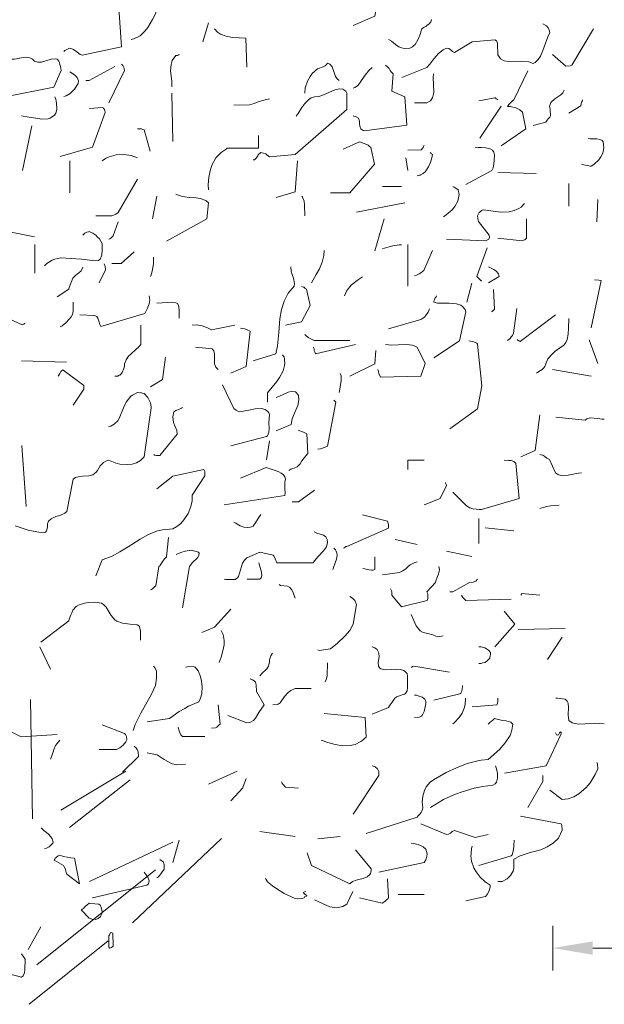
# Model space of a CAD drawing. Header units: metres. Extents: x 180716 to 180809, y 418548 to 418668.
# Tile 132 of 148: x 180774.49 to 180777.11, y 418659.32 to 418663.74. Entities that reach past the tile are written whole.
import ezdxf

# ---------------------------------------------------------------- set-up
doc = ezdxf.new("R2010")
doc.units = ezdxf.units.M
doc.layers.get('0').update_dxf_attribs({"color": 30, "lineweight": 0})
doc.layers.get('Defpoints').update_dxf_attribs({"lineweight": 0})
doc.layers.add('B-WE-GR-BOOM-SD', color=253, linetype='Continuous', lineweight=0)
doc.layers.add('N-WE-VH-M', color=7, linetype='Continuous', lineweight=18)
doc.styles.add('NLCS-ISO-M100-T18', font='NLCS-ISO.ttf', dxfattribs={"height": 0.18})
doc.dimstyles.new('NLCS-M100-T18-PIJL_L2_H1', dxfattribs={"dimscale": 0.1, "dimtxt": 2.5, "dimasz": 1.8, "dimexe": 2, "dimexo": 2, "dimgap": 0.7, "dimtad": 1, "dimzin": 0, "dimdsep": 46, "dimtxsty": 'NLCS-ISO-M100-T18', "dimcen": 0, "dimdle": 2, "dimclrd": 256, "dimclre": 256, "dimclrt": 1, "dimadec": 1, "dimazin": 0, "dimtfac": 1, "dimtdec": 3, "dimtofl": 0, "dimtmove": 0, "dimatfit": 3, "dimfxl": 2, "dimfxlon": 1, "dimtfillclr": 256, "dimtolj": 1, "dimtzin": 0, "dimlwd": -1, "dimlwe": -1, "dimarcsym": 0})

# ---------------------------------------------------------------- blocks, each defined once
blk = doc.blocks.new('*D34')
at = {"layer": 'Defpoints', "color": 0, "transparency": 16777216}
for p in [(180784.0807, 418659.5732), (180776.8807, 418659.1055), (180784.0807, 418659.1055)]:
    blk.add_point(p, dxfattribs=at)
at = {"layer": 'N-WE-VH-M', "transparency": 16777216}
for p, q in [((180776.8807, 418659.4732), (180776.8807, 418659.6732)), ((180784.0807, 418659.4732), (180784.0807, 418659.6732)), ((180777.0607, 418659.5732), (180783.9007, 418659.5732))]:
    blk.add_line(p, q, dxfattribs=at)
for points in [[(180777.0607, 418659.6032), (180777.0607, 418659.5432), (180776.8807, 418659.5732)], [(180783.9007, 418659.6032), (180783.9007, 418659.5432), (180784.0807, 418659.5732)]]:
    blk.add_solid(points, dxfattribs=at)
at = {"layer": 'N-WE-VH-M', "color": 1, "transparency": 16777216, "insert": (180780.4807, 418659.7332), "char_height": 0.18, "attachment_point": 5, "style": 'NLCS-ISO-M100-T18'}
blk.add_mtext('\\A1;7.20', dxfattribs=at)
blk = doc.blocks.new('SGR-BOOM_S02_G_ZIJ-D')
at = {"flags": 128}
for points in [[(0.3502, 7.3172), (0.3547, 7.3205), (0.3614, 7.3239), (0.3669, 7.3272), (0.3736, 7.3294), (0.378, 7.3317), (0.3914, 7.3272), (0.4036, 7.3194), (0.4114, 7.3139), (0.4236, 7.3039), (0.4337, 7.3005), (0.6094, 7.3372), (0.5949, 7.5574), (0.586, 7.5563), (0.5771, 7.5552), (0.5716, 7.5541), (0.5582, 7.5485), (0.5515, 7.5441)], [(1.6492, 7.4329), (1.7459, 7.4751), (1.7648, 7.5774)], [(0.6527, 7.3706), (0.665, 7.3728), (0.6928, 7.3873), (0.715, 7.4084), (0.7272, 7.424), (0.7484, 7.4607), (0.7639, 7.4885), (0.7639, 7.5341)], [(1.8082, 7.3706), (1.8215, 7.3628), (1.8393, 7.3483), (1.8549, 7.3383), (1.866, 7.3328), (1.8794, 7.3294), (1.9038, 7.3317), (1.915, 7.3383), (1.9205, 7.3428), (1.9272, 7.3483), (1.9405, 7.3717), (1.9483, 7.3906), (1.9572, 7.4184), (1.9683, 7.4251), (1.975, 7.4295), (1.9806, 7.4329), (1.9906, 7.4406), (1.9984, 7.4495), (1.9995, 7.4529), (2.0006, 7.4607)], [(0.9752, 7.3595), (0.9997, 7.4451)], [(1.8671, 7.2004), (1.9806, 7.2449), (1.9928, 7.2594), (2.0106, 7.2838), (2.0328, 7.3083), (2.0529, 7.3239), (2.0684, 7.3317), (2.0784, 7.3294), (2.0851, 7.3261), (2.0907, 7.3205), (2.0951, 7.3172), (2.104, 7.3128), (2.183, 7.3595), (2.2853, 7.3695), (2.292, 7.3639), (2.2964, 7.3539), (2.2975, 7.3406), (2.2986, 7.3105), (2.2986, 7.3016), (2.3109, 7.2838), (2.3276, 7.2749), (2.3465, 7.2716), (2.4032, 7.2727), (2.4376, 7.2705), (2.4577, 7.2627), (2.4666, 7.2672), (2.4799, 7.2805), (2.4899, 7.295), (2.501, 7.3217), (2.5222, 7.3817), (2.5311, 7.4017), (2.5288, 7.4117), (2.5244, 7.4229), (2.5166, 7.4318), (2.501, 7.4406)], [(1.0275, 7.4184), (1.0397, 7.4039), (1.0542, 7.3939), (1.0798, 7.385), (1.1076, 7.3795), (1.1376, 7.3773), (1.1676, 7.3761), (1.1721, 7.246)], [(2.5444, 7.3027), (2.6034, 7.2505), (2.6234, 7.2516), (2.63, 7.2549), (2.7279, 7.4184)], [(0.1178, 7.1193), (0.3058, 7.1571), (0.3391, 7.2316), (0.338, 7.2405), (0.3358, 7.2494), (0.3336, 7.2583), (0.3313, 7.2672), (0.3291, 7.2727), (0.3202, 7.2816), (0.3147, 7.2838), (0.2946, 7.2827), (0.2502, 7.2694), (0.2346, 7.2683), (0.219, 7.2727), (0.2101, 7.2827), (0.1979, 7.2883), (0.179, 7.2905), (0.1512, 7.2872), (0.1312, 7.2827), (0.1178, 7.2827)], [(0.8362, 7.1582), (0.8351, 7.1838), (0.8296, 7.2305), (0.8318, 7.2583), (0.8373, 7.2761), (0.854, 7.2983), (0.8607, 7.2994), (0.864, 7.3005), (0.8674, 7.3016), (0.8685, 7.3027)], [(0.4503, 7.1871), (0.4648, 7.1871), (0.5793, 7.2494)], [(0.5526, 7.087), (0.6227, 7.2316), (0.6216, 7.2382), (0.6194, 7.2449), (0.6149, 7.2538), (0.6094, 7.2594)], [(1.4323, 7.1304), (1.4345, 7.1537), (1.4445, 7.1838), (1.4557, 7.2049), (1.4657, 7.2182), (1.489, 7.2394), (1.5146, 7.2471), (1.5235, 7.2527), (1.5302, 7.2583), (1.5335, 7.2638), (1.5446, 7.2605), (1.5546, 7.2483), (1.5702, 7.2038), (1.5769, 7.1938), (1.5858, 7.1871)], [(1.6492, 7.0281), (1.6525, 7.0269), (1.6592, 7.0247), (1.6625, 7.0236), (1.6725, 7.0169), (1.677, 7.0047), (1.6781, 6.9936), (1.6792, 6.9814), (1.6836, 6.9702), (1.6892, 6.9658), (1.6937, 6.9624), (1.7003, 6.9602), (1.8894, 6.9858), (1.8805, 7.1137), (1.8227, 7.1393), (1.8282, 7.216), (1.8193, 7.226), (1.816, 7.2316), (1.8104, 7.2405), (1.8038, 7.2483), (1.7937, 7.2549)], [(0.3502, 7.1148), (0.3614, 7.117), (0.3792, 7.1281), (0.3992, 7.1482), (0.4159, 7.1726), (0.417, 7.1849), (0.4103, 7.1993), (0.3981, 7.2116), (0.378, 7.226)], [(1.6492, 7.1526), (1.657, 7.1548), (1.6681, 7.1626), (1.6781, 7.1726), (1.6859, 7.1849), (1.7037, 7.2104), (1.7203, 7.2316), (1.7348, 7.2449)], [(1.9239, 7.087), (1.9806, 7.087), (1.9961, 7.0948), (2.005, 7.1081), (2.0106, 7.1326), (2.0095, 7.1704), (2.0084, 7.1982), (2.0095, 7.216)], [(2.3131, 6.8935), (2.4243, 6.9702), (2.4087, 7.0447), (2.3965, 7.0548), (2.3798, 7.0636), (2.3531, 7.0692), (2.342, 7.0703), (2.3476, 7.0781), (2.3554, 7.087), (2.3643, 7.0948), (2.3709, 7.1003), (2.4332, 7.2293)], [(0.1612, 7.0281), (0.1957, 7.0225), (0.2246, 7.0169), (0.2524, 7.0125), (0.2802, 7.0147), (0.2891, 7.0181), (0.3091, 7.0314), (0.3147, 7.0403), (0.3191, 7.0559), (0.318, 7.0848), (0.3147, 7.1026), (0.3102, 7.1137)], [(0.8362, 7.1304), (0.8407, 6.9135)], [(1.201, 6.8301), (1.2066, 6.8301), (1.2099, 6.8334), (1.2155, 6.839), (1.2221, 6.849), (1.2232, 6.8523), (1.2344, 6.8635), (1.2466, 6.8612), (1.2566, 6.8568), (1.2622, 6.8535), (1.2733, 6.8446), (1.3889, 6.8546), (1.6203, 7.057), (1.6203, 7.1293), (1.6158, 7.1382), (1.6025, 7.1482), (1.5858, 7.1493), (1.5669, 7.1448), (1.5157, 7.1215), (1.4957, 7.1148), (1.4757, 7.1137), (1.4612, 7.1081), (1.449, 7.1003), (1.4323, 7.0837), (1.419, 7.0648), (1.4023, 7.0381), (1.3934, 7.0269)], [(2.4577, 6.9847), (2.5144, 6.9991), (2.5199, 7.008), (2.5244, 7.0147), (2.5288, 7.0192), (2.5322, 7.0225), (2.5344, 7.0281), (2.5333, 7.0559), (2.5322, 7.0648), (2.53, 7.0703), (2.5366, 7.0881), (2.5544, 7.1048), (2.5811, 7.1226), (2.59, 7.1315), (2.5967, 7.1437)], [(1.1143, 7.0759), (1.1843, 7.077), (1.2043, 7.0826), (1.2232, 7.0903), (1.2421, 7.097), (1.2733, 7.1048)], [(2.213, 7.0959), (2.2853, 7.1092), (2.2875, 7.1081), (2.2909, 7.1048), (2.2975, 7.1015), (2.2986, 7.1003)], [(2.2175, 6.928), (2.3131, 7.0714)], [(2.6178, 7.0392), (2.6712, 7.0725), (2.6723, 7.0826), (2.6745, 7.0892), (2.6768, 7.0926), (2.679, 7.1003)], [(0.3347, 6.8457), (0.4792, 6.8879), (0.536, 7.0436), (0.5349, 7.0525), (0.5326, 7.057), (0.5282, 7.0625), (0.5226, 7.0659), (0.4659, 7.0614)], [(0.1656, 6.7823), (0.2079, 6.9836)], [(0.6816, 6.9702), (0.6994, 6.9691), (0.705, 6.9669), (0.7106, 6.9658), (0.7384, 6.869)], [(0.9997, 6.6955), (0.9986, 6.7178), (1.0008, 6.7523), (1.0086, 6.7878), (1.0164, 6.8101), (1.0331, 6.8401), (1.0564, 6.8635), (1.062, 6.8668), (1.0698, 6.8724), (1.0787, 6.8779), (1.0842, 6.8824), (1.2244, 6.8835), (1.2244, 6.9402)], [(-0.1324, 6.928), (-0.0701, 6.7689), (0.001, 6.5287), (0.219, 6.4854)], [(1.548, 6.6822), (1.6336, 6.6822), (1.7448, 6.8112), (1.7281, 6.8857), (1.7215, 6.8924), (1.7159, 6.8957), (1.7059, 6.9002), (1.6992, 6.9035), (1.677, 6.9113), (1.6047, 6.879)], [(1.8949, 6.8746), (1.955, 6.8757), (1.9639, 6.8857), (1.965, 6.8902), (1.9672, 6.8968)], [(2.6745, 6.8112), (2.6768, 6.8101), (2.6912, 6.8068), (2.7068, 6.8034), (2.7123, 6.8023), (2.7168, 6.8023), (2.729, 6.8101), (2.7513, 6.8312), (2.7613, 6.8446), (2.7691, 6.8601), (2.7746, 6.8846), (2.7713, 6.9113), (2.7668, 6.9169), (2.7557, 6.9224), (2.7424, 6.9246), (2.7134, 6.9246), (2.7034, 6.9269)], [(0.5226, 6.8257), (0.5371, 6.8368), (0.5549, 6.8446), (0.586, 6.8523), (0.6194, 6.8546), (0.6527, 6.8501), (0.6816, 6.8401)], [(1.9372, 6.7589), (1.9439, 6.76), (1.9472, 6.7612), (1.9506, 6.7623), (1.9517, 6.7634), (1.9628, 6.7689), (1.9717, 6.7767), (1.9873, 6.799), (1.9961, 6.8179), (2.0028, 6.839), (2.005, 6.8546), (2.0028, 6.8557), (2.0006, 6.859), (1.9984, 6.8601), (1.995, 6.8635)], [(2.1552, 6.72), (2.2719, 6.7834), (2.2775, 6.7945), (2.2808, 6.8134), (2.282, 6.8279), (2.2842, 6.8535), (2.2808, 6.8657), (2.2742, 6.8746), (2.2642, 6.8802), (2.2453, 6.8846), (2.2252, 6.8857), (2.2108, 6.8857), (2.1974, 6.8879)], [(0.378, 6.6822), (0.378, 6.8257)], [(1.3033, 6.6622), (1.3889, 6.6866), (1.399, 6.8257)], [(1.8949, 6.7823), (1.886, 6.8401)], [(2.2986, 6.7734), (2.471, 6.7689)], [(0.4937, 6.5799), (0.5004, 6.5788), (0.566, 6.5799), (0.5838, 6.5866), (0.5949, 6.5943), (0.6816, 6.7434)], [(2.6178, 6.6233), (2.6178, 6.7245)], [(0.8118, 6.4653), (0.993, 6.5654), (0.9997, 6.6377), (0.9875, 6.6477), (0.963, 6.6566), (0.9441, 6.66), (0.9141, 6.6622), (0.8829, 6.6666), (0.8729, 6.6689), (0.854, 6.6766)], [(1.7804, 6.7111), (1.866, 6.7111)], [(2.054, 6.5754), (2.0673, 6.5832), (2.094, 6.6066), (2.1062, 6.621), (2.1196, 6.6455), (2.1252, 6.6744), (2.1207, 6.6967), (2.1151, 6.7011), (2.1018, 6.7078), (2.0962, 6.7111)], [(0.7484, 6.5665), (0.7684, 6.6677)], [(1.419, 6.6677), (1.4223, 6.6633), (1.4301, 6.6444), (1.4312, 6.6266), (1.4323, 6.5799)], [(1.6647, 6.5955), (1.8805, 6.6377)], [(2.0684, 6.4753), (2.243, 6.4665), (2.2519, 6.472), (2.2575, 6.4753), (2.2608, 6.4842), (2.2597, 6.4931), (2.2119, 6.5532), (2.2097, 6.5599), (2.2086, 6.5677), (2.2074, 6.5799), (2.2152, 6.5943), (2.2264, 6.6032), (2.233, 6.6066), (2.312, 6.5955), (2.3487, 6.5977), (2.372, 6.6032), (2.3932, 6.6121), (2.4032, 6.6188), (2.4187, 6.6344)], [(2.7424, 6.5521), (2.7468, 6.6522)], [(0.5526, 6.4753), (0.5571, 6.4765), (0.5615, 6.4787), (0.5727, 6.4898), (0.5949, 6.5521)], [(1.7459, 6.422), (1.7882, 6.5654)], [(2.2986, 6.4798), (2.4076, 6.4665), (2.4143, 6.4698), (2.4199, 6.472), (2.4276, 6.4798), (2.4276, 6.5654)], [(0.2635, 6.3552), (0.2746, 6.3652), (0.298, 6.3797), (0.3102, 6.3853), (0.338, 6.3908), (0.4303, 6.3853), (0.4926, 6.3775), (0.5059, 6.3786), (0.5137, 6.3842), (0.5215, 6.4031), (0.5226, 6.4275), (0.5226, 6.4553), (0.5104, 6.4765), (0.5026, 6.4842), (0.4948, 6.492), (0.4804, 6.5009), (0.4648, 6.5087), (0.4615, 6.5076), (0.4537, 6.5065), (0.4448, 6.5009), (0.4403, 6.4965), (0.4359, 6.4931)], [(0.2201, 6.3219), (0.2201, 6.4509)], [(1.8949, 6.264), (1.8949, 6.4509)], [(0.566, 6.3652), (0.6082, 6.3652), (0.6672, 6.4175)], [(1.4623, 6.2785), (1.4835, 6.3163), (1.4979, 6.3419), (1.5102, 6.3708), (1.5179, 6.4008), (1.5191, 6.4231)], [(1.7804, 6.432), (1.7893, 6.4342), (1.8104, 6.4398), (1.8271, 6.4453), (1.856, 6.4498), (1.866, 6.4498)], [(1.9239, 6.3119), (1.9339, 6.313), (1.945, 6.3197), (1.9528, 6.3241), (1.9606, 6.3297), (1.9661, 6.3341), (2.005, 6.4231)], [(2.2264, 6.2874), (2.2241, 6.2874), (2.213, 6.2974), (2.2041, 6.3074), (2.2508, 6.4364)], [(0.5093, 6.2785), (0.5371, 6.3363), (0.536, 6.353), (0.5349, 6.3564), (0.5315, 6.3641)], [(0.7395, 6.3074), (0.7417, 6.3108), (0.7473, 6.3308), (0.7528, 6.3641), (0.7539, 6.3819), (0.7539, 6.3931)], [(0.3202, 6.2162), (0.3736, 6.2496), (0.3747, 6.2574), (0.3825, 6.2774), (0.3881, 6.2919), (0.3914, 6.2996), (0.4025, 6.3119), (0.4103, 6.3174), (0.4181, 6.323), (0.4292, 6.333), (0.4359, 6.3497)], [(1.201, 5.9282), (1.3022, 5.9604), (1.31, 5.996), (1.3155, 6.0561), (1.32, 6.1173), (1.3278, 6.1584), (1.3389, 6.1962), (1.3578, 6.2318), (1.3845, 6.264), (1.3856, 6.2763), (1.3812, 6.2996), (1.3756, 6.3163), (1.3711, 6.3308), (1.37, 6.3508)], [(2.2564, 6.2785), (2.3042, 6.3074), (2.3009, 6.3185), (2.2909, 6.3308), (2.2808, 6.3386), (2.2564, 6.3508)], [(1.6102, 6.2207), (1.6191, 6.2407), (1.6325, 6.2585), (1.6425, 6.2696), (1.6736, 6.2941), (1.6914, 6.3063)], [(2.1596, 6.1918), (2.1819, 6.2774)], [(2.7179, 6.0761), (2.7624, 6.2896), (2.7513, 6.2907), (2.7324, 6.2919)], [(1.3456, 6.0894), (1.4179, 6.1039), (1.4568, 6.1773), (1.4401, 6.2496), (1.4345, 6.254), (1.429, 6.2585), (1.4245, 6.2596), (1.4179, 6.2629)], [(2.2697, 6.1484), (2.2731, 6.1495), (2.282, 6.1595), (2.2842, 6.1606), (2.2797, 6.2485)], [(0.3347, 6.0806), (0.3436, 6.0861), (0.3603, 6.0995), (0.3758, 6.1173), (0.3836, 6.1261), (0.3892, 6.1373), (0.3925, 6.1517), (0.3925, 6.1918)], [(0.4225, 6.135), (0.4904, 6.1328), (0.4982, 6.1273), (0.5037, 6.1195), (0.5082, 6.1061), (0.5126, 6.0917), (0.5171, 6.0828), (0.715, 6.1417), (0.725, 6.1617), (0.7339, 6.1851), (0.7361, 6.2029), (0.7339, 6.2207)], [(0.7684, 6.1873), (0.8407, 6.1918), (0.8529, 6.1895), (0.8618, 6.184), (0.8674, 6.1717), (0.8685, 6.1551), (0.8685, 6.1195)], [(2.0106, 5.9415), (2.1263, 6.0183), (2.1552, 6.1484), (2.1518, 6.1584), (2.1396, 6.1729), (2.1318, 6.1784), (2.1129, 6.1851), (2.0807, 6.1873), (2.0273, 6.1873), (2.0106, 6.1918), (2.0117, 6.1962), (2.0128, 6.1995), (2.0139, 6.2029), (2.0173, 6.2107), (2.0217, 6.2162), (2.0239, 6.2207)], [(1.8082, 6.0717), (1.9528, 6.1139), (1.9617, 6.1195), (1.9695, 6.125), (1.9784, 6.1362), (1.9861, 6.1473), (1.9917, 6.1617)], [(2.342, 6.0194), (2.3476, 6.0238), (2.3542, 6.0294), (2.3587, 6.0361), (2.3643, 6.0427), (2.3687, 6.0528), (2.3843, 6.1628)], [(0.0889, 6.1239), (0.1634, 6.0906), (0.1667, 6.0917), (0.1712, 6.0939), (0.1745, 6.0961), (0.1768, 6.0972)], [(2.3854, 6.0238), (2.3887, 6.0216), (2.3954, 6.0172), (2.3987, 6.0149), (2.5578, 6.135)], [(2.4721, 5.8737), (2.4766, 5.8759), (2.4832, 5.8804), (2.4899, 5.8859), (2.4977, 5.8904), (2.5055, 5.8971), (2.5099, 5.9026), (2.5133, 5.916), (2.5233, 5.9371), (2.5433, 5.9604), (2.5555, 5.9716), (2.5755, 5.986), (2.5945, 5.9983), (2.6034, 6.0105), (2.6089, 6.0238), (2.6134, 6.0483), (2.6156, 6.075), (2.6167, 6.1184)], [(0.5804, 5.8592), (0.5927, 5.8604), (0.596, 5.8626), (0.6016, 5.8648), (0.6094, 5.8726), (0.6127, 5.8759), (0.6205, 5.8948), (0.6227, 5.9048), (0.6227, 5.916), (0.6305, 5.9326), (0.6416, 5.9493), (0.6516, 5.9593), (0.6739, 5.9794), (0.6861, 5.9905), (0.6961, 6.0027), (0.6961, 6.0883)], [(0.9274, 6.0894), (0.9474, 6.0906), (0.9719, 6.0861), (0.9953, 6.0772), (1.0142, 6.0683), (1.1187, 6.0894)], [(1.1009, 5.8737), (1.1687, 5.9026), (1.1865, 6.0616), (1.1743, 6.0683), (1.1621, 6.0728), (1.1432, 6.075)], [(1.4323, 6.0472), (1.4379, 6.0416), (1.4445, 6.0361), (1.4479, 6.0327), (1.4557, 6.0283), (1.4679, 6.0227), (1.4746, 6.0194), (1.6336, 6.0194)], [(2.0829, 5.6235), (2.2074, 5.7136), (2.2264, 5.8159), (2.2074, 6.0038), (2.2041, 6.0083), (2.1863, 6.0161), (2.1752, 6.0172), (2.1685, 6.0183)], [(2.7468, 5.9171), (2.709, 6.0227)], [(0.9419, 5.9894), (1.0164, 5.9827), (1.0242, 5.9738), (1.0275, 5.9604), (1.0264, 5.9304), (1.0275, 5.9149), (1.0331, 5.9004), (1.0431, 5.8893)], [(1.4712, 5.9894), (1.4723, 5.9871), (1.4735, 5.9805), (1.4746, 5.9749), (1.4768, 5.9693), (1.4801, 5.9604), (1.6592, 6.0027)], [(1.6347, 5.8592), (1.7459, 5.916), (1.7504, 5.9749)], [(1.7604, 5.8893), (1.7626, 5.8804), (1.7648, 5.8715), (1.7715, 5.8548), (1.9528, 5.8604), (1.9717, 5.9171), (1.9372, 5.9894), (1.915, 5.9983), (1.8883, 6.0016), (1.8505, 6.0005), (1.8215, 5.9994), (1.7937, 6.0027)], [(0.1612, 5.9282), (0.3625, 5.9226)], [(0.7395, 5.8114), (0.7929, 5.8448), (0.8073, 5.9449)], [(1.2644, 5.7436), (1.2644, 5.7858), (1.3066, 5.8359), (1.3189, 5.8537), (1.3344, 5.8837), (1.3411, 5.9071), (1.3422, 5.9182), (1.34, 5.9471), (1.3367, 5.9493), (1.3356, 5.9515), (1.3322, 5.9549)], [(0.3247, 5.8592), (0.3291, 5.8637), (0.3324, 5.8726), (0.338, 5.8815), (0.3458, 5.8882), (0.4403, 5.8181), (0.4403, 5.8014), (0.3925, 5.7302)], [(2.5444, 5.8893), (2.7168, 5.8604)], [(1.5869, 5.787), (1.5891, 5.8014), (1.5925, 5.8225), (1.5947, 5.8392), (1.5947, 5.8615), (1.5913, 5.8726)], [(1.1009, 5.5467), (1.2599, 5.589), (1.2644, 5.5923), (1.2711, 5.6068), (1.2722, 5.6257), (1.2711, 5.6524), (1.2733, 5.6869), (1.2711, 5.6947), (1.2666, 5.7013), (1.2544, 5.7102), (1.2377, 5.7147), (1.2099, 5.7136), (1.181, 5.708), (1.1398, 5.7002), (1.1354, 5.7013), (1.1243, 5.7069), (1.1143, 5.7147), (1.0631, 5.8214)], [(1.3033, 5.6146), (1.3711, 5.6435), (1.3756, 5.668), (1.3812, 5.6835), (1.4012, 5.728), (1.4056, 5.7536), (1.4034, 5.7736), (1.3956, 5.7847), (1.3901, 5.7892), (1.3711, 5.7914), (1.3578, 5.7881), (1.3155, 5.7681), (1.3033, 5.7636)], [(0.1323, 5.1887), (0.1901, 5.1686), (0.2135, 5.1642), (0.239, 5.1597), (0.2624, 5.1564), (0.2691, 5.1597), (0.2724, 5.1653), (0.2768, 5.182), (0.278, 5.1975), (0.2813, 5.2087), (0.2935, 5.2198), (0.3147, 5.2298), (0.3324, 5.2354), (0.3547, 5.2454), (0.3636, 5.252), (0.3925, 5.3977), (0.4025, 5.4055), (0.4147, 5.4088), (0.4348, 5.4111), (0.4626, 5.4122), (0.4815, 5.4166), (0.4959, 5.4289), (0.5015, 5.4366), (0.5137, 5.4578), (0.5282, 5.4733), (0.5393, 5.4789), (0.5515, 5.4834), (0.5816, 5.4711), (0.6027, 5.4656), (0.6349, 5.4633), (0.6572, 5.4656), (0.6772, 5.4711), (0.695, 5.4822), (0.7106, 5.4978), (0.7428, 5.718), (0.7406, 5.7336), (0.7361, 5.7469), (0.7272, 5.7636), (0.7106, 5.7814), (0.7039, 5.7836), (0.6994, 5.7847), (0.6961, 5.7858), (0.6816, 5.787), (0.6583, 5.7747), (0.6516, 5.7703), (0.6305, 5.7436), (0.6183, 5.718), (0.5994, 5.6702), (0.5927, 5.6591), (0.5771, 5.6446), (0.5615, 5.6357), (0.5515, 5.6324)], [(1.4901, 5.5323), (1.5024, 5.5334), (1.5235, 5.5412), (1.5346, 5.5456), (1.5713, 5.7436), (1.5624, 5.7525)], [(0.755, 5.5078), (0.7584, 5.5056), (0.7673, 5.5034), (0.7817, 5.5034), (0.8596, 5.6001), (0.8574, 5.6168), (0.8429, 5.6513), (0.8396, 5.6769), (0.8451, 5.7002), (0.854, 5.7058), (0.8674, 5.7102), (0.8785, 5.7158), (0.884, 5.7191)], [(2.401, 5.4978), (2.4666, 5.5267), (2.4866, 5.6858)], [(2.5589, 5.6757), (2.6901, 5.6624), (2.6979, 5.6691), (2.7123, 5.6735), (2.7468, 5.6702), (2.7646, 5.6669), (2.7757, 5.6669)], [(1.36, 5.4366), (1.3645, 5.44), (1.37, 5.4422), (1.3778, 5.4455), (1.3845, 5.4478), (1.3978, 5.4533), (1.4112, 5.4667), (1.419, 5.48), (1.4368, 5.5023), (1.4457, 5.5123), (1.4412, 5.6012), (1.4268, 5.609), (1.4179, 5.6112), (1.4023, 5.6179)], [(1.2599, 5.4845), (1.2733, 5.5701)], [(0.1816, 5.2752), (0.1618, 5.5481)], [(1.8949, 5.4411), (1.8949, 5.4834), (1.9672, 5.4834)], [(2.0962, 5.3388), (2.1574, 5.2787), (2.173, 5.2698), (2.1863, 5.2654), (2.2019, 5.2632), (2.2163, 5.262), (2.2252, 5.262), (2.3943, 5.311), (2.3787, 5.47), (2.3709, 5.4767), (2.3576, 5.4811), (2.3465, 5.4822), (2.3276, 5.4834)], [(2.4877, 5.5078), (2.491, 5.5067), (2.4999, 5.5056), (2.5088, 5.5), (2.5177, 5.4923), (2.53, 5.4856), (2.5578, 5.4266), (2.57, 5.4177), (2.5911, 5.4133), (2.6134, 5.4155), (2.6367, 5.42), (2.6601, 5.4244), (2.6745, 5.4266)], [(0.4937, 4.964), (0.5226, 5.0363), (0.5649, 5.0508), (0.6027, 5.0719), (0.6394, 5.0941), (0.6928, 5.1286), (0.7306, 5.1497), (0.7717, 5.1653), (0.7929, 5.1697), (0.8407, 5.1753), (0.8585, 5.1853), (0.8752, 5.1987), (0.8896, 5.2153), (0.9085, 5.2431), (0.9207, 5.2754), (0.9263, 5.2999), (0.9274, 5.3254), (0.9841, 5.4122), (0.983, 5.4322), (0.9797, 5.4411), (0.8407, 5.4111), (0.7684, 5.3544)], [(1.0709, 5.2821), (1.3433, 5.3243), (1.3445, 5.3366), (1.3433, 5.3566), (1.3433, 5.3844), (1.3456, 5.3977), (1.3422, 5.4077), (1.3367, 5.4166), (1.3267, 5.4244), (1.3155, 5.43), (1.3033, 5.4355), (1.2588, 5.45), (1.1432, 5.4022)], [(1.3756, 5.2965), (1.4034, 5.2965), (1.4757, 5.3488)], [(1.9672, 5.2821), (2.0395, 5.311), (2.0684, 5.3699), (2.0662, 5.3733), (2.0651, 5.3777), (2.064, 5.381), (2.0629, 5.3822)], [(2.4877, 5.2665), (2.5022, 5.2709), (2.5177, 5.2754), (2.5344, 5.2776), (2.5511, 5.2798), (2.5733, 5.281)], [(1.1143, 5.2053), (1.1232, 5.1998), (1.1421, 5.1887), (1.1587, 5.1831), (1.1765, 5.1809), (1.1888, 5.1831), (1.1999, 5.1875), (1.2344, 5.2387)], [(1.6058, 5.0886), (1.6091, 5.0897), (1.6136, 5.093), (1.6169, 5.0952), (1.6203, 5.0963), (1.8082, 5.1786), (1.8071, 5.1942), (1.8026, 5.2087), (1.6914, 5.2376)], [(2.213, 5.1086), (2.213, 5.222)], [(2.2419, 5.1798), (2.3709, 5.1664)], [(0.7395, 4.9017), (0.7439, 4.9028), (0.7484, 4.9051), (0.7584, 4.914), (0.7639, 4.9195), (0.7773, 5.0063), (0.7817, 5.0096), (0.7917, 5.0252), (0.8029, 5.0407), (0.8118, 5.0496), (0.8207, 5.1364)], [(1.0709, 4.9496), (1.0776, 4.9473), (1.1198, 4.9473), (1.1298, 4.9551), (1.1343, 4.9607), (1.1521, 5.0207), (1.161, 5.0341), (1.1721, 5.0452), (1.2299, 5.0697), (1.29, 5.0574), (1.2933, 5.0541), (1.2989, 5.0407), (1.3066, 5.0218), (1.4701, 5.0218), (1.4757, 5.0318), (1.4924, 5.0508), (1.5168, 5.0763), (1.5291, 5.0941), (1.5335, 5.113), (1.5324, 5.1264), (1.5313, 5.1308), (1.5268, 5.1386), (1.5157, 5.1464), (1.4868, 5.1553), (1.4746, 5.1608)], [(1.8371, 5.1275), (1.9372, 5.1052)], [(1.558, 4.9929), (1.5613, 5.0007), (1.5691, 5.0218), (1.5747, 5.0385), (1.5769, 5.0552), (1.5758, 5.0674), (1.5702, 5.0808), (1.5669, 5.083), (1.5658, 5.0852), (1.5624, 5.0886)], [(0.8551, 5.0596), (0.8752, 5.0685), (0.8952, 5.0741), (0.923, 5.0786), (0.9552, 5.0697), (0.9586, 5.0652), (0.9574, 5.0552), (0.9508, 5.0452), (0.9274, 5.0229), (0.9141, 5.0063), (0.884, 4.8205)], [(1.6925, 4.9974), (1.7014, 4.9951), (1.7215, 4.9907), (1.7315, 4.9896), (1.7393, 4.9896), (1.7459, 4.9929), (1.7459, 5.0496)], [(2.0684, 5.0752), (2.1819, 5.0508)], [(1.1732, 4.9496), (1.2299, 4.9496), (1.2366, 4.9551), (1.2388, 4.9662), (1.2377, 4.9807), (1.2344, 4.9907), (1.2288, 5.0118), (1.2255, 5.0218)], [(1.7804, 4.9685), (1.8571, 4.9785), (1.8727, 4.9862), (1.8872, 4.9974), (1.8961, 5.0063), (1.905, 5.0141), (1.9227, 5.0229), (1.9372, 5.0263)], [(1.8171, 4.9062), (1.8215, 4.8962), (1.8227, 4.8928), (1.8227, 4.8773), (1.866, 4.825), (1.9817, 4.8539), (1.985, 4.8628), (1.9839, 4.8828), (1.9806, 4.8917), (2.0184, 4.934), (2.0195, 4.9418), (2.0251, 4.954), (2.0306, 4.9685), (2.0351, 4.9829), (2.0373, 4.9918), (2.034, 5.0063)], [(2.0829, 4.8917), (2.0962, 4.8917), (2.1707, 4.934), (2.1885, 4.9351), (2.1997, 4.9395), (2.2074, 4.9496)], [(1.3167, 4.9251), (1.3233, 4.9206), (1.3545, 4.9184), (1.3645, 4.9117), (1.3734, 4.9017), (1.38, 4.8873), (1.3856, 4.8717), (1.3889, 4.8639)], [(1.4901, 4.6315), (1.4968, 4.6293), (1.548, 4.6371), (1.5791, 4.6626), (1.6114, 4.6938), (1.6336, 4.7193), (1.6492, 4.7471), (1.6636, 4.8361), (1.657, 4.8528), (1.6469, 4.8639), (1.6347, 4.8717)], [(2.1352, 4.8773), (2.1363, 4.8762), (2.1374, 4.8728), (2.1429, 4.865), (2.1552, 4.8528), (2.3576, 4.8595)], [(2.401, 4.8773), (2.4032, 4.8795), (2.4043, 4.8817), (2.4054, 4.885), (2.4866, 4.8773)], [(0.2479, 4.666), (0.3736, 4.7627), (0.3747, 4.7694), (0.3825, 4.7894), (0.3869, 4.7983), (0.3914, 4.8105), (0.4058, 4.8261), (0.4192, 4.8339), (0.4437, 4.8417), (0.4615, 4.845), (0.4904, 4.8461), (0.5193, 4.8417), (0.5293, 4.8361), (0.5404, 4.8228), (0.5627, 4.7861), (0.5793, 4.7672), (0.5893, 4.7605), (0.6138, 4.7516), (0.6483, 4.7471), (0.6794, 4.7449), (0.6872, 4.7394), (0.6905, 4.736), (0.695, 4.716), (0.695, 4.6749)], [(0.9708, 4.7093), (1.0275, 4.7338), (1.0998, 4.815)], [(1.9094, 4.7905), (1.9194, 4.7661), (1.9316, 4.7394), (1.9506, 4.7171), (1.9639, 4.7093), (1.9839, 4.7049), (2.0062, 4.6993), (2.0206, 4.6938), (2.0306, 4.6904), (2.0529, 4.6949)], [(2.2853, 4.6459), (2.3754, 4.7471), (2.3276, 4.805)], [(2.3898, 4.7227), (2.6011, 4.7271)], [(1.0475, 4.5748), (1.0564, 4.5992), (1.0642, 4.627), (1.0698, 4.6548), (1.0709, 4.6738), (1.0653, 4.7004), (1.0564, 4.7182)], [(2.5211, 4.5881), (2.5867, 4.6882)], [(0.2435, 4.6459), (0.2913, 4.5459)], [(1.7348, 4.3435), (1.8082, 4.3735), (1.8127, 4.3802), (1.816, 4.3857), (1.8249, 4.3968), (1.836, 4.4157), (1.8449, 4.4213), (1.8649, 4.428), (1.8794, 4.4335), (1.8838, 4.4358), (1.8916, 4.448), (1.8938, 4.4636), (1.8927, 4.4992), (1.8938, 4.5158), (1.8916, 4.5236), (1.8872, 4.5303), (1.876, 4.5392), (1.8616, 4.5436), (1.8449, 4.5447), (1.8193, 4.5436), (1.7949, 4.5425), (1.7737, 4.547), (1.7682, 4.5492), (1.7626, 4.5581), (1.7615, 4.5748), (1.7659, 4.6004), (1.7648, 4.6193), (1.757, 4.6337), (1.7526, 4.6371), (1.747, 4.6415), (1.7348, 4.6459)], [(2.213, 4.5703), (2.2163, 4.5703), (2.2219, 4.5714), (2.2308, 4.5737), (2.2397, 4.5759), (2.2475, 4.5803), (2.2519, 4.5837), (2.2597, 4.5915), (2.2619, 4.5948), (2.2631, 4.5981), (2.2642, 4.6048), (2.2653, 4.6115), (2.2653, 4.6204), (2.2564, 4.6304), (2.2475, 4.6371), (2.2397, 4.6404), (2.223, 4.6448), (2.213, 4.6459)], [(1.2299, 4.5158), (1.2421, 4.5292), (1.2555, 4.5414), (1.2611, 4.547), (1.2688, 4.5592), (1.2733, 4.5781), (1.2744, 4.587), (1.2766, 4.5959), (1.28, 4.6048), (1.2877, 4.617)], [(0.6616, 4.2701), (0.6716, 4.2967), (0.6961, 4.3479), (0.7439, 4.4335), (0.7628, 4.4713), (0.7673, 4.5047), (0.7662, 4.537), (0.7606, 4.5503), (0.7539, 4.5581)], [(0.725, 4.309), (0.8251, 4.3234), (0.8685, 4.3546), (0.8941, 4.369), (0.9107, 4.379), (0.9563, 4.3991), (0.9641, 4.4146), (0.9697, 4.4346), (0.9719, 4.4669), (0.9675, 4.5003), (0.9619, 4.5203), (0.953, 4.5381), (0.9397, 4.5536), (0.9308, 4.557), (0.9063, 4.5559), (0.8974, 4.5536)], [(1.5235, 4.488), (1.5302, 4.5014), (1.5324, 4.5169), (1.5335, 4.5737)], [(1.9094, 4.5548), (1.9127, 4.5548), (1.9161, 4.557), (1.9216, 4.5581), (2.0818, 4.5325)], [(1.0865, 4.3379), (1.1721, 4.3045), (1.1854, 4.3056), (1.2021, 4.3157), (1.211, 4.3257), (1.2266, 4.3512), (1.2499, 4.3857), (1.2155, 4.4447), (1.2143, 4.4747), (1.211, 4.4869), (1.2043, 4.4925), (1.1977, 4.4969), (1.1865, 4.5014)], [(2.0106, 4.4068), (2.1285, 4.4346), (2.1318, 4.438), (2.1363, 4.4469), (2.1385, 4.4558), (2.1396, 4.4669), (2.1396, 4.4725)], [(1.2889, 4.3857), (1.3078, 4.3868), (1.3133, 4.3879), (1.3211, 4.3935), (1.3411, 4.4224), (1.3578, 4.4413), (1.3689, 4.4491), (1.3889, 4.458), (1.4612, 4.458)], [(1.9239, 4.329), (1.945, 4.3301), (1.9494, 4.3312), (1.9561, 4.3346), (1.9606, 4.3401), (1.9672, 4.3557), (1.975, 4.3902), (1.9761, 4.4013), (1.9706, 4.4102), (1.9583, 4.4191), (1.9461, 4.4246), (1.9339, 4.428), (1.9239, 4.4291)], [(0.2108, 3.8736), (0.2009, 4.4091)], [(1.0142, 4.2812), (1.032, 4.2823), (1.0375, 4.2845), (1.042, 4.289), (1.0453, 4.2923), (1.052, 4.299), (1.0431, 4.3857)], [(2.0962, 4.3001), (2.1029, 4.3045), (2.1252, 4.3279), (2.1385, 4.3479), (2.1474, 4.3701), (2.1518, 4.3868), (2.1541, 4.4157)], [(2.183, 4.3768), (2.2942, 4.3857), (2.2975, 4.3924), (2.2986, 4.4002), (2.2986, 4.4146)], [(2.5589, 4.4157), (2.5655, 4.4146), (2.6011, 4.4113), (2.6089, 4.4024), (2.6134, 4.3924), (2.6156, 4.3735), (2.6145, 4.3401), (2.6167, 4.3145), (2.6323, 4.3045), (2.659, 4.299), (2.6901, 4.3001), (2.7335, 4.3034), (2.7757, 4.3001)], [(-0.069, 4.3379), (-0.0646, 4.339), (-0.0457, 4.3501), (-0.0323, 4.3579), (-0.019, 4.3635), (0.001, 4.3668), (0.0111, 4.3613), (0.0233, 4.3479), (0.0344, 4.3268), (0.0466, 4.3045), (0.06, 4.2901), (0.1601, 4.2423), (0.3202, 4.2523)], [(1.5057, 4.2267), (1.5357, 4.2156), (1.568, 4.2067), (1.6025, 4.2011), (1.6358, 4.2022), (1.6581, 4.2078), (1.6814, 4.2189), (1.687, 4.2222), (1.7003, 4.2345), (1.707, 4.24), (1.7026, 4.3279), (1.5191, 4.3468)], [(0.5093, 4.1844), (0.5871, 4.1844), (0.6027, 4.1922), (0.6171, 4.2044), (0.6294, 4.2189), (0.6338, 4.2278), (0.6327, 4.2434), (0.6272, 4.2523), (0.6227, 4.2567), (0.5226, 4.2956)], [(0.864, 4.2856), (0.8674, 4.2734), (0.8696, 4.2645), (0.8752, 4.2512), (0.884, 4.2434), (0.9841, 4.2434)], [(1.707, 3.8085), (1.9361, 3.8808), (1.9405, 3.8875), (1.9483, 3.8953), (1.9539, 3.902), (1.9572, 3.9075), (1.9606, 3.9153), (1.9617, 3.9242), (1.9594, 3.9487), (1.9617, 3.9754), (1.9695, 4.0009), (1.9772, 4.0176), (1.995, 4.0376), (2.0095, 4.0488), (2.0673, 4.081), (2.1129, 4.1032), (2.1607, 4.1221), (2.2086, 4.1344), (2.2241, 4.1377), (2.2553, 4.1399), (2.3064, 4.1855), (2.332, 4.2145), (2.3531, 4.2478), (2.362, 4.2723), (2.3665, 4.299), (2.3565, 4.3068), (2.3465, 4.3101), (2.3364, 4.3134), (2.3187, 4.3157), (2.2842, 4.3234), (2.2764, 4.3168), (2.2686, 4.3112), (2.2642, 4.3079), (2.2597, 4.3023), (2.2553, 4.299)], [(2.3287, 4.0788), (2.5155, 4.111), (2.5833, 4.2556), (2.5822, 4.2623), (2.58, 4.2634), (2.5755, 4.2589), (2.57, 4.2512), (2.5667, 4.2489), (2.5622, 4.2512), (2.5578, 4.26)], [(0.2913, 4.1411), (0.2969, 4.1566), (0.3024, 4.1744), (0.3058, 4.1855), (0.3135, 4.2022), (0.3202, 4.2122), (0.3336, 4.2267)], [(0.6138, 4.0832), (0.6861, 4.1533), (0.685, 4.1744), (0.6805, 4.1855), (0.6739, 4.1933), (0.6672, 4.1989)], [(0.725, 4.17), (0.7695, 4.1611), (0.8018, 4.1399), (0.8373, 4.121), (0.8574, 4.1155), (0.8974, 4.1177)], [(1.6492, 3.8953), (1.7648, 4.0677), (1.7637, 4.0855), (1.7582, 4.0977), (1.7481, 4.1066), (1.7348, 4.111)], [(1.9961, 3.9242), (2.0551, 3.9598), (2.104, 3.9831), (2.1385, 3.9954), (2.193, 4.0109), (2.2308, 4.0187), (2.2764, 4.0254), (2.2864, 4.031), (2.2931, 4.0387), (2.2975, 4.0565), (2.2964, 4.0766), (2.2931, 4.0977), (2.2886, 4.111)], [(2.5311, 4.002), (2.5878, 3.9598), (2.6145, 3.9631), (2.6401, 3.9731), (2.6623, 3.9865), (2.6945, 4.0143), (2.7123, 4.0354), (2.7357, 4.0721), (2.7468, 4.0988), (2.7457, 4.1188), (2.7424, 4.1266)], [(0.3372, 3.9127), (0.629, 4.0877)], [(0.9997, 4.0298), (1.1287, 4.0877)], [(2.4332, 3.9242), (2.501, 4.041), (2.501, 4.0677)], [(0.3762, 3.8346), (0.6489, 4.0487)], [(1.1009, 3.9542), (1.1543, 4.0121), (1.1554, 4.0187), (1.1632, 4.0387), (1.1687, 4.0543)], [(1.3278, 4.0399), (1.3289, 4.0376), (1.3311, 4.0321), (1.3356, 4.0276), (1.3433, 4.0187), (1.3456, 4.0154), (1.4034, 4.0109)], [(1.9528, 3.8519), (2.0684, 3.8041), (2.0773, 3.8052), (2.0862, 3.8097), (2.0896, 3.813), (2.094, 3.8163), (2.104, 3.8208), (2.1974, 3.7907), (2.2553, 3.8041)], [(2.2986, 3.5928), (2.3175, 3.5928), (2.3398, 3.605), (2.3476, 3.6117), (2.3554, 3.6195), (2.3643, 3.6339), (2.3676, 3.6384), (2.3709, 3.6528), (2.3709, 3.6929), (2.3987, 3.7073), (2.4443, 3.7229), (2.491, 3.7351), (2.5199, 3.7474), (2.5466, 3.7641), (2.57, 3.7874), (2.5867, 3.823), (2.5856, 3.8441), (2.5822, 3.8519), (2.3998, 3.8853)], [(0.2635, 3.7407), (0.2735, 3.7418), (0.2846, 3.7485), (0.2969, 3.7596), (0.3013, 3.7652), (0.3024, 3.7696), (0.298, 3.7841), (0.2924, 3.793), (0.2802, 3.8063), (0.2668, 3.8174), (0.2613, 3.8208), (0.249, 3.833)], [(1.2299, 3.8174), (1.3889, 3.7952)], [(0.4659, 3.5928), (0.8407, 3.7696)], [(0.6588, 3.4064), (1.0579, 3.7861)], [(0.8407, 3.6784), (0.8685, 3.7785)], [(1.4901, 3.7841), (1.5913, 3.7941)], [(1.7648, 3.6351), (1.9683, 3.6784), (1.9761, 3.6895), (1.9806, 3.7051), (1.9817, 3.7173), (1.975, 3.7374), (1.9628, 3.7485), (1.9405, 3.7585), (1.9205, 3.7629), (1.9094, 3.7641)], [(2.213, 3.6651), (2.3576, 3.7073), (2.3631, 3.7129), (2.3687, 3.734), (2.3698, 3.754), (2.372, 3.7785)], [(1.4423, 3.7218), (1.4623, 3.6651), (1.6347, 3.5828), (1.6469, 3.5928), (1.6625, 3.5984), (1.6748, 3.6017), (1.6948, 3.6061), (1.7126, 3.6139), (1.7248, 3.6239), (1.727, 3.6284), (1.7292, 3.6351), (1.7304, 3.6417), (1.7304, 3.6495), (1.6592, 3.7351)], [(2.1552, 3.506), (2.243, 3.525), (2.2508, 3.535), (2.2586, 3.5483), (2.2642, 3.5672), (2.2642, 3.5761), (2.2419, 3.5917), (2.2197, 3.6117), (2.2008, 3.6362), (2.1908, 3.654), (2.1796, 3.684), (2.1774, 3.7073), (2.1785, 3.7185), (2.1796, 3.7407), (2.183, 3.7507)], [(0.3113, 3.6973), (0.3158, 3.7006), (0.3191, 3.7039), (0.3224, 3.7051), (0.3258, 3.7073), (0.3336, 3.7106), (0.3491, 3.7051), (0.3825, 3.6995), (0.3992, 3.6973), (0.4214, 3.5816), (0.3636, 3.6261), (0.3614, 3.6328), (0.3591, 3.6394), (0.358, 3.6472), (0.3525, 3.6583), (0.3491, 3.6639), (0.308, 3.6884), (0.3091, 3.6917), (0.3102, 3.6928), (0.3113, 3.6962), (0.3113, 3.6973), (0.3113, 3.6973)], [(0.7684, 3.6106), (0.7717, 3.6106), (0.7762, 3.6139), (0.7817, 3.6206), (0.7884, 3.6317), (0.8018, 3.6484), (0.8006, 3.6695), (0.7962, 3.6806), (0.7817, 3.6918)], [(0.23, 3.2193), (0.7617, 3.6443)], [(0.4792, 3.5194), (0.7239, 3.5761), (0.7306, 3.5817), (0.7339, 3.5961), (0.7284, 3.6117), (0.7206, 3.6228), (0.7106, 3.6351)], [(1.2555, 3.6061), (1.2655, 3.5917), (1.2866, 3.5728), (1.3111, 3.5561), (1.34, 3.5394), (1.3889, 3.5161), (1.3978, 3.5149), (1.4223, 3.5161), (1.429, 3.5194), (1.4323, 3.525), (1.4401, 3.5261), (1.4412, 3.5294), (1.4334, 3.535), (1.429, 3.5383), (1.4268, 3.5416), (1.4268, 3.5439), (1.4368, 3.5494)], [(1.6781, 3.5194), (1.7793, 3.4949), (1.7871, 3.4994), (1.7926, 3.5038), (1.796, 3.5072), (1.7993, 3.5105), (1.8026, 3.5138), (1.8071, 3.5194), (1.8026, 3.605)], [(1.4757, 3.5105), (1.5446, 3.4782), (1.5747, 3.4749), (1.6036, 3.4805), (1.6203, 3.4905), (1.6481, 3.5483)], [(0.4359, 3.4704), (0.4392, 3.4715), (0.4437, 3.4771), (0.4481, 3.4815), (0.4537, 3.4871), (0.4648, 3.4949), (0.4715, 3.4938), (0.5082, 3.4904), (0.5137, 3.486), (0.5171, 3.4804), (0.5226, 3.4593), (0.5215, 3.4482), (0.5159, 3.4348), (0.5048, 3.4259), (0.4948, 3.4226), (0.4759, 3.4237), (0.4648, 3.4281), (0.4281, 3.466), (0.4314, 3.4671), (0.4325, 3.4682), (0.4359, 3.4693), (0.4359, 3.4704), (0.4359, 3.4704)], [(1.8516, 3.5339), (1.9672, 3.5339)], [(0.1912, 3.2881), (0.2479, 3.3893)], [(0.5526, 3.3069), (0.5526, 3.3492), (0.556, 3.3525), (0.5593, 3.3614), (0.5627, 3.3636), (0.5704, 3.3603), (0.5716, 3.3025), (0.5649, 3.2969), (0.556, 3.2936), (0.5526, 3.298), (0.5526, 3.3069), (0.5526, 3.3069)], [(0.1947, 3.042), (0.5491, 3.3257)], [(0.1045, 3.178), (0.1612, 3.1635), (0.169, 3.1691), (0.1745, 3.1824), (0.1756, 3.198), (0.1768, 3.2436), (0.1712, 3.2525), (0.1645, 3.2636), (0.1612, 3.2681)]]:
    blk.add_lwpolyline(points, dxfattribs=at)

msp = doc.modelspace()

# ---------------------------------------------------------------- block references
at = {"layer": 'B-WE-GR-BOOM-SD'}
msp.add_blockref('SGR-BOOM_S02_G_ZIJ-D', (180774.3359, 418656.2792), dxfattribs=at)

# ---------------------------------------------------------------- dimensions: what is measured, and where the dimension line sits
at = {"layer": 'N-WE-VH-M'}
dim = msp.add_linear_dim(base=(180784.0807, 418659.5732), p1=(180776.8807, 418659.1055), p2=(180784.0807, 418659.1055), dimstyle='NLCS-M100-T18-PIJL_L2_H1', override={"dimexe": 1, "dimexo": 1, "dimdle": 1, "dimtofl": 1, "dimfxl": 1}, dxfattribs=at)
dim.commit()
dim.dimension.update_dxf_attribs({"geometry": '*D34', "text_midpoint": (180780.4807, 418659.7332)})

doc.saveas('drawing.dxf')
